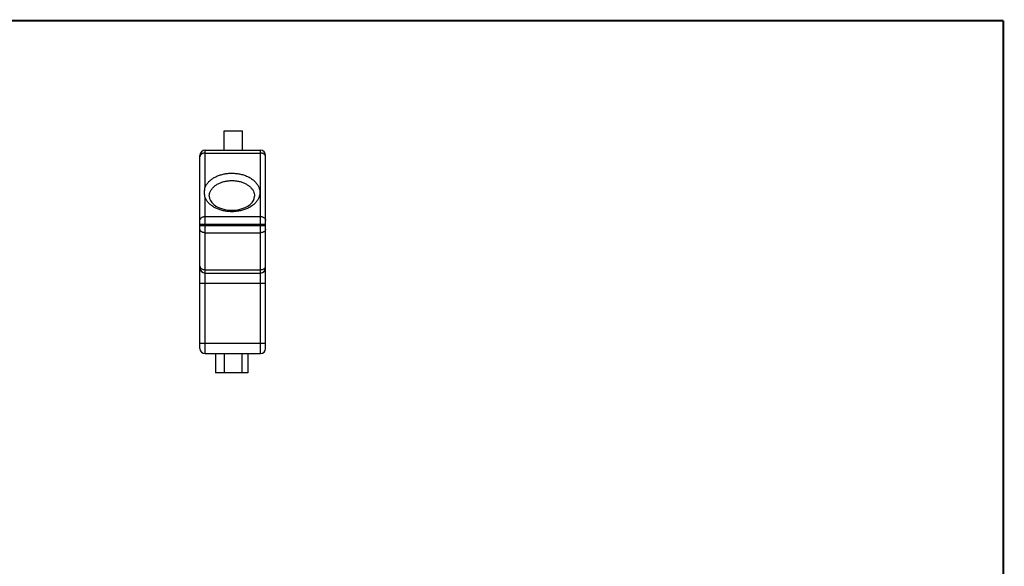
# Model space of a CAD drawing. Header units: inches. Extents: x 0.2 to 16.8, y 0.1 to 10.8.
# Tile 10 of 10: x 7.3 to 16.8, y 5.5 to 10.8. Entities that reach past the tile are written whole.
import ezdxf

# ---------------------------------------------------------------- set-up
doc = ezdxf.new("R2010")
doc.units = ezdxf.units.IN
doc.header["$LTSCALE"] = 0.935
doc.header["$MEASUREMENT"] = 0
doc.layers.get('0').update_dxf_attribs({"linetype": 'CONTINUOUS'})

msp = doc.modelspace()

# ---------------------------------------------------------------- linework, layer by layer
at = {"color": 7, "linetype": 'CONTINUOUS'}
for p, q in [((9.2806, 9.5185), (9.2806, 9.7035)), ((9.2806, 9.7035), (9.4576, 9.7035)), ((9.4576, 9.5185), (9.4576, 9.7035)), ((9.0476, 7.6195), (9.0476, 9.4685)), ((9.0976, 9.1636), (9.0976, 9.5185)), ((9.0976, 9.5185), (9.6276, 9.5185)), ((9.0976, 9.491), (9.6276, 9.491)), ((9.6276, 7.5695), (9.6276, 9.5185)), ((9.6776, 7.6195), (9.6776, 9.4685)), ((9.0976, 7.5695), (9.0976, 9.0638)), ((9.0976, 8.8826), (9.6276, 8.8826)), ((9.0476, 8.8101), (9.6776, 8.8101)), ((9.0476, 8.7959), (9.6776, 8.7959)), ((9.0976, 8.7277), (9.6276, 8.7277)), ((9.0976, 8.3734), (9.6276, 8.3734)), ((9.0976, 8.3415), (9.6276, 8.3415)), ((9.6776, 8.2415), (9.0476, 8.2415)), ((9.0476, 7.6695), (9.6776, 7.6695)), ((9.0976, 7.5695), (9.6276, 7.5695)), ((9.1976, 7.5695), (9.1976, 7.385)), ((9.2797, 7.5695), (9.2797, 7.385)), ((9.4507, 7.5695), (9.4507, 7.385)), ((9.5086, 7.5695), (9.5086, 7.385)), ((9.5086, 7.385), (9.1976, 7.385))]:
    msp.add_line(p, q, dxfattribs=at)
at = {"color": 7, "linetype": 'CONTINUOUS', "const_width": 0.02}
for points in [[(16.75, 10.7586), (0.25, 10.7586)], [(16.75, 0.2586), (16.75, 10.7586)]]:
    msp.add_lwpolyline(points, dxfattribs=at)
at = {"color": 7, "linetype": 'CONTINUOUS'}
for points in [[(9.1376, 9.0775), (9.1407, 9.0557), (9.1492, 9.0355), (9.1623, 9.0167), (9.1798, 8.9994), (9.2014, 8.9836), (9.2269, 8.9699), (9.2557, 8.9586), (9.2872, 8.9502), (9.3207, 8.9449), (9.3551, 8.9432)], [(9.3551, 8.9432), (9.3893, 8.9449), (9.4227, 8.9501), (9.4542, 8.9585), (9.4831, 8.9698), (9.5087, 8.9836), (9.5304, 8.9994), (9.5479, 9.0168), (9.561, 9.0356), (9.5695, 9.0558), (9.5726, 9.0775)]]:
    msp.add_lwpolyline(points, dxfattribs=at)
for centre, start, end in [((9.0976, 9.4685), 90, 180), ((9.6276, 9.4685), 0, 90), ((9.0976, 8.3915), 180, 270), ((9.6276, 8.3915), 270, 360), ((9.0976, 7.6195), 180, 270), ((9.6276, 7.6195), 270, 360)]:
    msp.add_arc(centre, 0.05, start, end, dxfattribs=at)
for points, knots in [([(9.0976, 9.491), (9.0938, 9.491), (9.0865, 9.4904), (9.0759, 9.4878), (9.0664, 9.4835), (9.0584, 9.4778), (9.0523, 9.4709), (9.0485, 9.4631), (9.0476, 9.4575), (9.0476, 9.4548)], [0, 0, 0, 0, 0.164116, 0.324404, 0.477551, 0.621299, 0.754989, 0.880029, 1, 1, 1, 1]), ([(9.6776, 9.4548), (9.6776, 9.4575), (9.6767, 9.4631), (9.6728, 9.4709), (9.6667, 9.4778), (9.6587, 9.4835), (9.6492, 9.4878), (9.6387, 9.4904), (9.6313, 9.491), (9.6276, 9.491)], [0, 0, 0, 0, 0.119971, 0.245011, 0.378701, 0.522449, 0.675596, 0.835884, 1, 1, 1, 1]), ([(9.0976, 9.1636), (9.1011, 9.1723), (9.1101, 9.1894), (9.1284, 9.2129), (9.1515, 9.2343), (9.1787, 9.2532), (9.2095, 9.2691), (9.2433, 9.2819), (9.2793, 9.2912), (9.3169, 9.2968), (9.3423, 9.298), (9.3551, 9.298)], [0, 0, 0, 0, 0.091289, 0.188015, 0.290282, 0.398056, 0.511291, 0.629163, 0.750953, 0.875273, 1, 1, 1, 1]), ([(9.3551, 9.298), (9.3689, 9.298), (9.3966, 9.2966), (9.4373, 9.2899), (9.4761, 9.279), (9.5119, 9.264), (9.544, 9.2453), (9.5715, 9.2233), (9.5938, 9.1986), (9.6102, 9.1716), (9.6203, 9.1431), (9.6237, 9.1137), (9.6203, 9.0844), (9.6102, 9.0558), (9.5938, 9.0289), (9.5715, 9.0042), (9.544, 8.9822), (9.5119, 8.9635), (9.4761, 8.9485), (9.4373, 8.9375), (9.3966, 8.9309), (9.3689, 8.9294), (9.3551, 8.9294)], [0, 0, 0, 0, 0.058143, 0.116043, 0.172541, 0.226908, 0.278778, 0.327823, 0.37403, 0.417681, 0.459374, 0.499999, 0.540625, 0.582318, 0.625969, 0.672176, 0.721221, 0.77309, 0.827458, 0.883955, 0.941854, 1, 1, 1, 1]), ([(9.0976, 9.0638), (9.0954, 9.0746), (9.0924, 9.0969), (9.0924, 9.1304), (9.0953, 9.1527), (9.0976, 9.1637)], [0, 0, 0, 0, 0.330352, 0.666818, 1, 1, 1, 1]), ([(9.1376, 9.0775), (9.1376, 9.0816), (9.1383, 9.0942), (9.1434, 9.115), (9.1554, 9.1386), (9.1728, 9.1605), (9.1951, 9.18), (9.2216, 9.1967), (9.2517, 9.2101), (9.2846, 9.22), (9.3194, 9.226), (9.3431, 9.2274), (9.3551, 9.2274)], [0, 0, 0, 0, 0.04258, 0.129005, 0.218994, 0.314229, 0.415614, 0.523295, 0.636764, 0.755005, 0.876627, 1, 1, 1, 1]), ([(9.3551, 9.2274), (9.367, 9.2274), (9.3908, 9.226), (9.4255, 9.22), (9.4584, 9.2101), (9.4885, 9.1967), (9.5151, 9.18), (9.5374, 9.1605), (9.5547, 9.1386), (9.5667, 9.115), (9.5718, 9.0942), (9.5726, 9.0816), (9.5726, 9.0775)], [0, 0, 0, 0, 0.123373, 0.244995, 0.363236, 0.476705, 0.584386, 0.685771, 0.781006, 0.870995, 0.95742, 1, 1, 1, 1]), ([(9.3551, 8.9294), (9.3423, 8.9294), (9.3169, 8.9307), (9.2793, 8.9363), (9.2433, 8.9456), (9.2095, 8.9583), (9.1787, 8.9743), (9.1515, 8.9932), (9.1284, 9.0146), (9.1101, 9.0381), (9.1011, 9.0552), (9.0976, 9.0638)], [0, 0, 0, 0, 0.124727, 0.249047, 0.370837, 0.488709, 0.601944, 0.709718, 0.811985, 0.908711, 1, 1, 1, 1]), ([(9.0476, 8.8464), (9.0476, 8.8491), (9.0485, 8.8547), (9.0523, 8.8625), (9.0584, 8.8694), (9.0664, 8.8751), (9.0759, 8.8794), (9.0865, 8.882), (9.0938, 8.8826), (9.0976, 8.8826)], [0, 0, 0, 0, 0.119971, 0.245011, 0.378701, 0.522449, 0.675596, 0.835884, 1, 1, 1, 1]), ([(9.6276, 8.8826), (9.6313, 8.8826), (9.6387, 8.882), (9.6492, 8.8794), (9.6587, 8.8751), (9.6667, 8.8694), (9.6728, 8.8625), (9.6767, 8.8547), (9.6776, 8.8491), (9.6776, 8.8464)], [0, 0, 0, 0, 0.164116, 0.324404, 0.477551, 0.621299, 0.754989, 0.880029, 1, 1, 1, 1]), ([(9.0976, 8.7277), (9.0938, 8.7277), (9.0865, 8.7283), (9.076, 8.7308), (9.0665, 8.7348), (9.0585, 8.7401), (9.0523, 8.7466), (9.0485, 8.7539), (9.0476, 8.7592), (9.0476, 8.7618)], [0, 0, 0, 0, 0.167875, 0.331316, 0.48645, 0.630556, 0.762716, 0.884453, 1, 1, 1, 1]), ([(9.6776, 8.7618), (9.6776, 8.7592), (9.6767, 8.7539), (9.6728, 8.7466), (9.6667, 8.7401), (9.6587, 8.7348), (9.6492, 8.7308), (9.6386, 8.7283), (9.6313, 8.7277), (9.6276, 8.7277)], [0, 0, 0, 0, 0.115547, 0.237284, 0.369444, 0.51355, 0.668684, 0.832125, 1, 1, 1, 1]), ([(9.0476, 8.4075), (9.0476, 8.4049), (9.0485, 8.3996), (9.0523, 8.3923), (9.0585, 8.3858), (9.0665, 8.3805), (9.076, 8.3765), (9.0865, 8.374), (9.0938, 8.3734), (9.0976, 8.3734)], [0, 0, 0, 0, 0.115547, 0.237284, 0.369444, 0.51355, 0.668684, 0.832125, 1, 1, 1, 1]), ([(9.6276, 8.3734), (9.6313, 8.3734), (9.6386, 8.374), (9.6492, 8.3765), (9.6587, 8.3805), (9.6667, 8.3858), (9.6728, 8.3923), (9.6767, 8.3996), (9.6776, 8.4049), (9.6776, 8.4075)], [0, 0, 0, 0, 0.167875, 0.331316, 0.48645, 0.630556, 0.762716, 0.884453, 1, 1, 1, 1])]:
    msp.add_open_spline(points, degree=3, knots=knots, dxfattribs=at)

doc.saveas('drawing.dxf')
